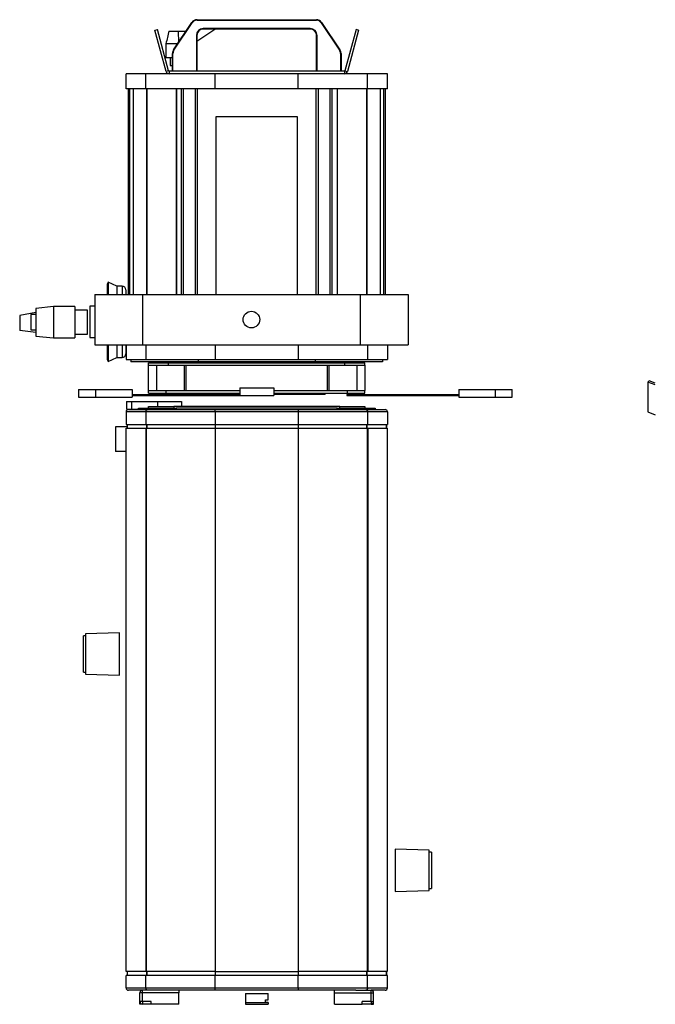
# Model space of a CAD drawing. Header units: millimetres. Extents: x 13 to 1260, y -855 to 464.
# Tile 1 of 4: x 13 to 518, y -855 to -72. Entities that reach past the tile are written whole.
import ezdxf

# ---------------------------------------------------------------- set-up
doc = ezdxf.new("R2010")
doc.units = ezdxf.units.MM

msp = doc.modelspace()

# ---------------------------------------------------------------- linework, layer by layer
at = {"color": 7, "linetype": 'Continuous', "lineweight": 25}
for p, q in [((134.84, -96.04), (149.4, -74.23)), ((135.21, -96.3), (149.78, -74.48)), ((149.78, -74.48), (149.4, -74.23)), ((153.56, -72.46), (153.56, -72)), ((153.56, -72), (248.43, -72)), ((153.56, -72.46), (248.43, -72.46)), ((248.43, -72.46), (248.43, -72)), ((252.22, -74.48), (252.59, -74.23)), ((252.22, -74.48), (266.78, -96.3)), ((252.59, -74.23), (267.15, -96.04)), ((120.13, -80.2), (122.07, -79.68)), ((128.98, -113.23), (120.13, -80.2)), ((130.92, -112.71), (122.07, -79.68)), ((131.15, -81.05), (138.62, -81.05)), ((138.62, -81.05), (138.79, -90.12)), ((138.62, -81.05), (144.84, -81.05)), ((153.04, -84.5), (153.04, -113)), ((153.04, -84.5), (153.5, -84.5)), ((153.5, -89.13), (167.58, -79.62)), ((153.5, -84.5), (153.5, -113)), ((243.5, -79.05), (158.5, -79.05)), ((158.5, -79.05), (158.5, -79.5)), ((243.5, -79.5), (158.5, -79.5)), ((167.59, -79.5), (167.58, -79.62)), ((243.5, -79.05), (243.5, -79.5)), ((248.95, -84.5), (248.5, -84.5)), ((248.5, -113), (248.5, -84.5)), ((248.95, -113), (248.95, -84.5)), ((279.93, -79.68), (271.08, -112.71)), ((281.86, -80.2), (273.01, -113.23)), ((281.86, -80.2), (279.93, -79.68)), ((128.88, -91.05), (138.17, -91.05)), ((128.88, -91.05), (128.88, -102.05)), ((134.45, -98.82), (134, -98.82)), ((134, -113), (134, -98.82)), ((134.45, -113), (134.45, -98.82)), ((135.21, -96.3), (134.84, -96.04)), ((266.78, -96.3), (267.15, -96.04)), ((267.54, -98.82), (267.54, -113)), ((267.54, -98.82), (268, -98.82)), ((268, -98.82), (268, -113)), ((128.88, -102.05), (134, -102.05)), ((132.19, -102.05), (132.19, -108.3)), ((132.19, -108.3), (134, -108.3)), ((97.2, -127), (97.2, -115)), ((112.98, -115), (97.2, -115)), ((112.98, -127), (112.98, -115)), ((168, -115), (112.98, -115)), ((130.92, -112.71), (128.98, -113.23)), ((131.3, -113), (131.3, -115)), ((270.69, -113), (131.3, -113)), ((168, -127), (168, -115)), ((234, -115), (168, -115)), ((234, -127), (234, -115)), ((289.02, -115), (234, -115)), ((270.69, -113), (270.69, -115)), ((271.08, -112.71), (273.01, -113.23)), ((289.02, -127), (289.02, -115)), ((304.8, -115), (289.02, -115)), ((304.8, -127), (304.8, -115)), ((112.98, -127), (97.2, -127)), ((99.01, -290.44), (99.01, -127)), ((99.94, -127), (99.94, -290.44)), ((102.79, -127), (102.79, -290.44)), ((168, -127), (112.98, -127)), ((113.43, -127), (113.43, -290.44)), ((113.76, -127), (113.76, -290.44)), ((136.95, -127), (136.95, -290.44)), ((137.2, -127), (137.2, -290.44)), ((141.18, -290.44), (141.18, -127)), ((142.54, -127), (142.54, -290.44)), ((152.23, -290.44), (152.23, -127)), ((153.68, -127), (153.68, -290.44)), ((234, -127), (168, -127)), ((289.02, -127), (234, -127)), ((248.31, -290.44), (248.31, -127)), ((249.76, -127), (249.76, -290.44)), ((259.46, -290.44), (259.46, -127)), ((260.81, -127), (260.81, -290.44)), ((264.8, -127), (264.8, -290.44)), ((265.04, -127), (265.04, -290.44)), ((288.23, -127), (288.23, -290.44)), ((288.56, -127), (288.56, -290.44)), ((304.8, -127), (289.02, -127)), ((299.21, -127), (299.21, -290.44)), ((302.06, -290.44), (302.06, -127)), ((302.98, -127), (302.98, -290.44)), ((233.5, -149.3), (168.5, -149.3)), ((168.5, -149.3), (168.5, -290.44)), ((233.5, -290.44), (233.5, -149.3)), ((83.06, -280.6), (82.21, -282.41)), ((89.95, -283.81), (83.06, -280.6)), ((83.06, -280.6), (83.06, -290.44)), ((82.21, -282.41), (82.21, -290.44)), ((94.01, -283.81), (89.95, -283.81)), ((89.95, -283.81), (89.95, -290.44)), ((94.01, -283.81), (94.01, -290.44)), ((97.01, -286.81), (97.01, -290.44)), ((72.28, -290.44), (72.28, -330.44)), ((72.28, -290.44), (110.28, -290.44)), ((110.28, -290.44), (110.28, -330.44)), ((110.28, -290.44), (283.28, -290.44)), ((283.28, -290.44), (283.28, -330.44)), ((283.28, -290.44), (321.28, -290.44)), ((321.28, -290.44), (321.28, -330.44)), ((25.48, -304.7), (12.65, -307.13)), ((39.48, -299.99), (25.48, -301.49)), ((25.48, -301.49), (25.48, -323.49)), ((56.48, -299.99), (39.48, -299.99)), ((39.48, -299.99), (39.48, -324.99)), ((56.48, -299.99), (56.48, -324.99)), ((66.48, -302.99), (56.48, -302.99)), ((66.48, -321.99), (66.48, -302.99)), ((72.28, -299.7), (68.28, -299.7)), ((68.28, -299.7), (68.28, -302.14)), ((68.28, -302.14), (68.28, -324.7)), ((12.65, -307.13), (12.65, -319.13)), ((25.48, -306.49), (21.48, -306.49)), ((21.48, -306.49), (21.48, -318.49)), ((25.48, -320.68), (12.65, -319.13)), ((21.48, -318.49), (25.48, -318.49)), ((25.48, -323.49), (39.48, -324.99)), ((39.48, -324.99), (56.48, -324.99)), ((56.48, -321.99), (66.48, -321.99)), ((68.28, -324.7), (72.28, -324.7)), ((72.28, -330.44), (110.28, -330.44)), ((82.21, -330.44), (82.21, -342)), ((83.06, -330.44), (83.06, -343.81)), ((89.95, -330.44), (89.95, -340.59)), ((94.01, -330.44), (94.01, -340.59)), ((97.01, -330.44), (97.01, -337.59)), ((97.2, -330.44), (97.2, -342.1)), ((110.28, -330.44), (283.28, -330.44)), ((112.98, -330.44), (112.98, -342.1)), ((168, -330.44), (168, -342.1)), ((234, -330.44), (234, -342.1)), ((283.28, -330.44), (321.28, -330.44)), ((289.02, -330.44), (289.02, -342.1)), ((304.8, -330.44), (304.8, -342.1)), ((82.21, -342), (83.06, -343.81)), ((83.06, -343.81), (89.95, -340.59)), ((89.95, -340.59), (94.01, -340.59)), ((97.2, -342.1), (112.98, -342.1)), ((101, -342.1), (101, -344.1)), ((154.5, -344.1), (101, -344.1)), ((112.98, -342.1), (168, -342.1)), ((154.5, -342.1), (154.5, -344.1)), ((247.5, -344.1), (154.5, -344.1)), ((168, -342.1), (234, -342.1)), ((234, -342.1), (289.02, -342.1)), ((247.5, -342.1), (247.5, -344.1)), ((301, -344.1), (247.5, -344.1)), ((289.02, -342.1), (304.8, -342.1)), ((301, -342.1), (301, -344.1)), ((115, -346.8), (115, -344.8)), ((115, -344.8), (131, -344.8)), ((115, -346.8), (131, -346.8)), ((115, -366.8), (115, -346.8)), ((121.57, -366.8), (121.57, -346.8)), ((131, -346.8), (131, -344.8)), ((131, -344.8), (271, -344.8)), ((131, -346.8), (271, -346.8)), ((143.57, -366.8), (143.57, -346.8)), ((145, -366.8), (145, -346.8)), ((257, -346.8), (257, -366.8)), ((258.42, -346.8), (258.42, -366.8)), ((271, -346.8), (271, -344.8)), ((271, -344.8), (287, -344.8)), ((271, -346.8), (287, -346.8)), ((280.42, -346.8), (280.42, -366.8)), ((287, -346.8), (287, -344.8)), ((287, -346.8), (287, -366.8)), ((511.78, -360.14), (512.88, -359.18)), ((517.72, -361.02), (512.88, -359.18)), ((59.5, -366.1), (59.5, -372.1)), ((59.5, -366.1), (73, -366.1)), ((73, -366.1), (73, -372.1)), ((73, -366.1), (102, -366.1)), ((102, -366.1), (102, -372.1)), ((115, -368.8), (115, -366.8)), ((115, -366.8), (129, -366.8)), ((129, -368.8), (129, -366.8)), ((129, -366.8), (187.5, -366.8)), ((187.5, -364.8), (187.5, -370.8)), ((187.5, -364.8), (214.5, -364.8)), ((214.5, -364.8), (214.5, -370.8)), ((214.5, -366.8), (273, -366.8)), ((273, -368.8), (273, -366.8)), ((273, -366.8), (287, -366.8)), ((287, -368.8), (287, -366.8)), ((361.48, -366.1), (361.48, -372.1)), ((361.48, -366.1), (390.48, -366.1)), ((390.48, -366.1), (390.48, -372.1)), ((390.48, -366.1), (403.98, -366.1)), ((403.98, -372.1), (403.98, -366.1)), ((517.72, -362.41), (511.78, -360.14)), ((511.78, -360.14), (511.78, -383.82)), ((59.5, -372.1), (73, -372.1)), ((73, -372.1), (102, -372.1)), ((97.57, -375.6), (97.57, -381.6)), ((97.57, -375.6), (101.52, -375.6)), ((101.52, -375.6), (101.52, -381.6)), ((101.52, -375.6), (122.03, -375.6)), ((102, -370.1), (119.58, -370.1)), ((102, -370.9), (119.58, -370.9)), ((115, -368.8), (129, -368.8)), ((119.58, -370.1), (119.58, -370.9)), ((119.58, -370.1), (187.5, -370.1)), ((119.58, -370.9), (190.87, -370.9)), ((122.03, -375.6), (122.03, -379.6)), ((122.03, -375.6), (141.12, -375.6)), ((129, -368.8), (162.92, -368.8)), ((141.12, -375.6), (141.12, -379.6)), ((146.5, -368.8), (146.5, -369.6)), ((146.5, -369.6), (152.15, -369.6)), ((152.15, -368.8), (152.15, -369.6)), ((152.15, -369.6), (187.5, -369.6)), ((162.92, -368.8), (187.5, -368.8)), ((187.5, -370.8), (214.5, -370.8)), ((190.87, -370.8), (190.87, -370.9)), ((214.5, -368.8), (247.76, -368.8)), ((214.5, -369.6), (255.5, -369.6)), ((247.76, -368.8), (273, -368.8)), ((255.5, -368.8), (255.5, -369.6)), ((272.61, -370.1), (317.35, -370.1)), ((272.61, -370.1), (272.61, -370.9)), ((272.61, -370.9), (317.35, -370.9)), ((273, -368.8), (287, -368.8)), ((317.35, -370.1), (317.35, -370.9)), ((317.35, -370.1), (361.48, -370.1)), ((317.35, -370.9), (361.48, -370.9)), ((361.48, -372.1), (390.48, -372.1)), ((390.48, -372.1), (403.98, -372.1)), ((97.57, -381.6), (101.52, -381.6)), ((99, -382), (114.28, -382)), ((101.52, -381.6), (107, -381.6)), ((107, -382), (107, -380.8)), ((107, -380.8), (137, -380.8)), ((114.28, -382), (168, -382)), ((115, -380.8), (115, -379.6)), ((115, -379.6), (135, -379.6)), ((135, -379.6), (135, -380.8)), ((267, -379.6), (135, -379.6)), ((137, -380.8), (137, -382)), ((265, -380.8), (137, -380.8)), ((168, -383.8), (168, -382)), ((168, -382), (234, -382)), ((234, -382), (287.71, -382)), ((234, -382), (234, -383.8)), ((265, -382), (265, -380.8)), ((265, -380.8), (295, -380.8)), ((267, -380.8), (267, -379.6)), ((267, -379.6), (287, -379.6)), ((287, -379.6), (287, -380.8)), ((287.71, -382), (303, -382)), ((295, -380.8), (295, -382)), ((112.98, -383.8), (97.2, -383.8)), ((97.2, -383.8), (97.2, -393.8)), ((168, -383.8), (112.98, -383.8)), ((112.98, -383.8), (112.98, -393.8)), ((168, -383.8), (168, -393.8)), ((234, -383.8), (168, -383.8)), ((289.02, -383.8), (234, -383.8)), ((234, -383.8), (234, -393.8)), ((289.02, -383.8), (289.02, -393.8)), ((304.8, -383.8), (289.02, -383.8)), ((304.8, -383.8), (304.8, -393.8)), ((511.78, -383.82), (517.72, -386.09)), ((88.75, -395.8), (88.75, -415.3)), ((98, -395.8), (88.75, -395.8)), ((97.2, -393.8), (112.98, -393.8)), ((97.23, -828.8), (97.23, -396.8)), ((97.23, -396.8), (112.83, -396.8)), ((98, -393.8), (98, -396.8)), ((98.01, -393.8), (98.01, -396.8)), ((112.83, -396.8), (112.83, -828.8)), ((112.83, -396.8), (113.21, -396.8)), ((112.98, -393.8), (168, -393.8)), ((113.21, -396.8), (113.21, -828.8)), ((113.21, -396.8), (168, -396.8)), ((113.43, -393.8), (113.43, -396.8)), ((113.76, -393.8), (113.76, -396.8)), ((168, -393.8), (234, -393.8)), ((168, -393.8), (168, -396.8)), ((168, -396.8), (168, -828.8)), ((168, -396.8), (234, -396.8)), ((234, -393.8), (289.02, -393.8)), ((234, -393.8), (234, -396.8)), ((234, -396.8), (234, -828.8)), ((234, -396.8), (288.78, -396.8)), ((288.23, -393.8), (288.23, -396.8)), ((288.56, -393.8), (288.56, -396.8)), ((288.78, -396.8), (288.78, -828.8)), ((288.78, -396.8), (289.16, -396.8)), ((289.02, -393.8), (304.8, -393.8)), ((289.16, -396.8), (289.16, -828.8)), ((289.16, -396.8), (304.77, -396.8)), ((303.98, -393.8), (303.98, -396.8)), ((304, -393.8), (304, -396.8)), ((304.77, -396.8), (304.77, -828.8)), ((97.23, -415.3), (88.75, -415.3)), ((65, -561.8), (63.3, -561.8)), ((63.3, -590.8), (63.3, -561.8)), ((92, -559.6), (65, -560.3)), ((65, -560.3), (65, -562.09)), ((65, -562.09), (65, -592.3)), ((92, -593.01), (92, -559.6)), ((63.3, -590.8), (65, -590.8)), ((65, -592.3), (92, -593.01)), ((338.11, -732.3), (311.11, -731.6)), ((311.11, -731.6), (311.11, -765.01)), ((338.11, -749.19), (338.11, -732.3)), ((339.81, -733.8), (338.11, -733.8)), ((339.81, -733.8), (339.81, -762.8)), ((338.11, -764.3), (338.11, -749.19)), ((311.11, -765.01), (338.11, -764.3)), ((338.11, -762.8), (339.81, -762.8)), ((112.83, -828.8), (97.23, -828.8)), ((98, -828.8), (98, -831.8)), ((98.01, -828.8), (98.01, -831.8)), ((113.21, -828.8), (112.83, -828.8)), ((168, -828.8), (113.21, -828.8)), ((113.43, -828.8), (113.43, -831.8)), ((113.76, -828.8), (113.76, -831.8)), ((168, -828.8), (234, -828.8)), ((168, -828.8), (168, -831.8)), ((288.78, -828.8), (234, -828.8)), ((234, -828.8), (234, -831.8)), ((288.23, -828.8), (288.23, -831.8)), ((288.56, -828.8), (288.56, -831.8)), ((289.16, -828.8), (288.78, -828.8)), ((304.77, -828.8), (289.16, -828.8)), ((303.98, -828.8), (303.98, -831.8)), ((304, -828.8), (304, -831.8)), ((97.2, -841.8), (97.2, -831.8)), ((112.98, -831.8), (97.2, -831.8)), ((112.98, -841.8), (112.98, -831.8)), ((168, -831.8), (112.98, -831.8)), ((168, -841.8), (168, -831.8)), ((234, -831.8), (168, -831.8)), ((234, -841.8), (234, -831.8)), ((289.02, -831.8), (234, -831.8)), ((289.02, -841.8), (289.02, -831.8)), ((304.8, -831.8), (289.02, -831.8)), ((304.8, -841.8), (304.8, -831.8)), ((97.2, -841.8), (112.98, -841.8)), ((110.11, -843.6), (99, -843.6)), ((110.11, -845.6), (110.11, -843.6)), ((121.69, -843.6), (110.11, -843.6)), ((112.98, -841.8), (168, -841.8)), ((168, -843.6), (121.69, -843.6)), ((139.11, -843.6), (139.11, -845.6)), ((168, -843.6), (168, -841.8)), ((168, -841.8), (234, -841.8)), ((234, -843.6), (168, -843.6)), ((234, -841.8), (289.02, -841.8)), ((234, -841.8), (234, -843.6)), ((279.84, -843.6), (234, -843.6)), ((262.88, -845.6), (262.88, -843.6)), ((279.84, -843.6), (291.88, -843.6)), ((289.02, -841.8), (304.8, -841.8)), ((303, -843.6), (291.88, -843.6)), ((291.88, -845.6), (291.88, -843.6)), ((110.11, -845.61), (108.11, -845.61)), ((108.11, -852.6), (108.11, -845.61)), ((110.11, -852.6), (108.11, -852.6)), ((108.11, -854.6), (108.11, -852.6)), ((139.11, -845.6), (110.11, -845.6)), ((110.11, -845.6), (110.11, -845.61)), ((110.11, -852.6), (110.11, -845.61)), ((139.11, -845.61), (110.11, -845.61)), ((110.11, -845.61), (110.11, -845.61)), ((110.11, -852.6), (110.11, -854.6)), ((117.11, -852.6), (110.11, -852.6)), ((117.11, -854.6), (117.11, -852.6)), ((139.11, -845.61), (139.11, -845.6)), ((139.11, -854.6), (139.11, -845.61)), ((192, -846.3), (192, -853.3)), ((192, -846.3), (210, -846.3)), ((208, -851.3), (210, -851.3)), ((208, -853.3), (208, -851.3)), ((210, -851.3), (210, -846.3)), ((262.88, -845.6), (291.88, -845.6)), ((262.88, -845.61), (262.88, -845.6)), ((262.88, -845.61), (291.88, -845.61)), ((262.88, -854.6), (262.88, -845.61)), ((284.88, -854.6), (284.88, -852.6)), ((291.88, -852.6), (284.88, -852.6)), ((291.88, -845.6), (291.88, -845.61)), ((291.88, -845.61), (293.88, -845.61)), ((291.88, -852.6), (291.88, -845.61)), ((291.88, -845.61), (291.88, -845.61)), ((291.88, -852.6), (293.88, -852.6)), ((291.88, -852.6), (291.88, -854.6)), ((293.88, -852.6), (293.88, -845.61)), ((293.88, -854.6), (293.88, -852.6)), ((110.11, -854.6), (108.11, -854.6)), ((117.11, -854.6), (110.11, -854.6)), ((139.11, -854.6), (117.11, -854.6)), ((192, -853.3), (208, -853.3)), ((192, -853.3), (192, -853.31)), ((192, -853.31), (210, -853.31)), ((192, -853.31), (192, -854.81)), ((192, -854.81), (210, -854.81)), ((210, -853.3), (208, -853.3)), ((210, -853.31), (210, -853.3)), ((210, -853.31), (210, -854.81)), ((262.88, -854.6), (284.88, -854.6)), ((291.88, -854.6), (284.88, -854.6)), ((291.88, -854.6), (293.88, -854.6))]:
    msp.add_line(p, q, dxfattribs=at)
msp.add_circle((196.78, -310.44), 6.6, dxfattribs=at)
for centre, radius, start, end in [((153.56, -77), 5, 90, 146.27766), ((153.56, -77), 4.55, 90, 146.27766), ((248.43, -77), 5, 33.72234, 90), ((248.43, -77), 4.55, 33.72234, 90), ((158.5, -84.5), 5.45, 90, 180), ((158.5, -84.5), 5, 90, 180), ((243.5, -84.5), 5.45, 0, 90), ((243.5, -84.5), 5, 0, 90), ((139, -98.82), 5, 146.27766, 180), ((139, -98.82), 4.55, 146.27766, 180), ((263, -98.82), 4.55, 0, 33.72234), ((263, -98.82), 5, 0, 33.72234), ((131.3, -112.6), 2.4, 195, 270), ((131.3, -112.6), 0.4, 195, 270), ((270.69, -112.6), 0.4, 270, 345), ((270.69, -112.6), 2.4, 270, 345), ((94.01, -286.81), 3, 0, 90), ((94.01, -337.59), 3, 270, 0), ((99, -383.8), 1.8, 90, 180), ((303, -383.8), 1.8, 0, 90), ((99, -841.8), 1.8, 180, 270), ((110.11, -845.61), 2, 90, 180), ((291.88, -845.61), 2, 0, 90), ((303, -841.8), 1.8, 270, 0), ((110.11, -852.6), 2, 180, 270), ((110.11, -845.61), 0.001, 90, 180), ((110.11, -852.6), 0.001, 180, 270), ((291.88, -845.61), 0.001, 0, 90), ((291.88, -852.6), 2, 270, 360), ((291.88, -852.6), 0.001, 270, 0)]:
    msp.add_arc(centre, radius, start, end, dxfattribs=at)
msp.add_open_spline([(131.15, -81.05), (130.39, -84.39), (129.63, -87.72), (128.88, -91.05)], degree=3, dxfattribs=at)
for points, knots in [([(112.98, -383.8), (112.98, -383.76), (112.98, -383.68), (112.99, -383.56), (113, -383.44), (113.02, -383.32), (113.06, -383.15), (113.13, -382.93), (113.25, -382.68), (113.4, -382.46), (113.63, -382.22), (113.93, -382.05), (114.17, -382), (114.28, -382), (114.28, -382)], [0, 0, 0, 0, 0.042516, 0.085039, 0.127584, 0.170162, 0.212777, 0.317813, 0.42324, 0.527901, 0.633015, 0.844386, 0.994175, 1, 1, 1, 1]), ([(287.71, -382), (287.74, -382), (287.79, -382.01), (287.87, -382.02), (287.99, -382.04), (288.15, -382.1), (288.41, -382.26), (288.69, -382.57), (288.9, -383), (288.99, -383.39), (289.01, -383.63), (289.01, -383.77), (289.02, -383.8)], [0, 0, 0, 0, 0.040991, 0.081968, 0.122926, 0.222877, 0.322554, 0.536259, 0.747947, 0.854236, 0.960315, 1, 1, 1, 1]), ([(114.28, -843.6), (114.26, -843.6), (114.2, -843.6), (114.12, -843.59), (114, -843.56), (113.84, -843.5), (113.58, -843.35), (113.3, -843.04), (113.1, -842.6), (113.01, -842.22), (112.98, -841.98), (112.98, -841.84), (112.98, -841.8)], [0, 0, 0, 0, 0.0409912, 0.081968, 0.1229259, 0.2228769, 0.3225536, 0.5362587, 0.7479466, 0.8542363, 0.960315, 1, 1, 1, 1]), ([(289.02, -841.8), (289.01, -841.84), (289.01, -841.93), (289, -842.05), (288.99, -842.17), (288.97, -842.29), (288.93, -842.46), (288.86, -842.68), (288.74, -842.93), (288.59, -843.14), (288.36, -843.39), (288.06, -843.56), (287.82, -843.6), (287.71, -843.6), (287.71, -843.6)], [0, 0, 0, 0, 0.042516, 0.085039, 0.127584, 0.170162, 0.212777, 0.317813, 0.42324, 0.527901, 0.633015, 0.844386, 0.994175, 1, 1, 1, 1])]:
    msp.add_open_spline(points, degree=3, knots=knots, dxfattribs=at)

doc.saveas('drawing.dxf')
